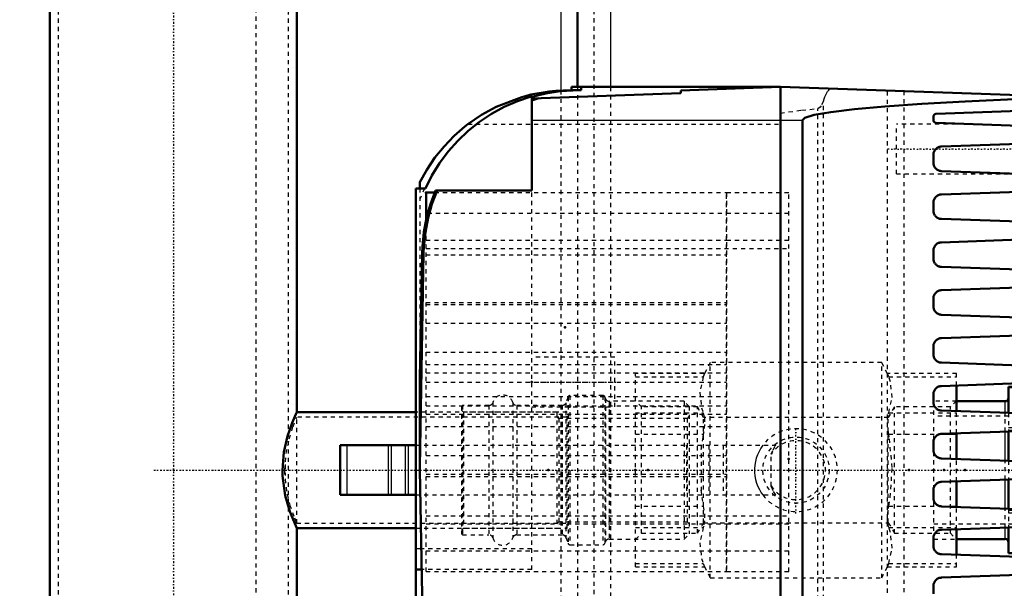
# Model space of a CAD drawing. Header units: millimetres. Extents: x -609 to 680, y -981 to 563.
# Tile 4 of 24: x -357 to -119, y -719 to -581. Entities that reach past the tile are written whole.
import ezdxf

# ---------------------------------------------------------------- set-up
doc = ezdxf.new("R2010")
doc.units = ezdxf.units.MM
doc.linetypes.add('Center', pattern=[1.5, 0.45, -0.5, 0.05, -0.5])
doc.linetypes.add('Dashed', pattern=[2, 1, -1])
for name, color, linetype, lineweight in [('2d ConnectionPoints', 7, 'Continuous', 50), ('AM_0', 7, 'Continuous', 50), ('AM_4', 3, 'Continuous', 25), ('AM_5', 3, 'Continuous', 25), ('AM_7', 7, 'Center', 25), ('AM_9', 6, 'Dashed', 25)]:
    doc.layers.add(name, color=color, linetype=linetype, lineweight=lineweight)
doc.dimstyles.new('ISO-25', dxfattribs={"dimtxt": 2.5, "dimasz": 2.5, "dimexe": 1.25, "dimexo": 0.625, "dimtad": 1, "dimtxsty": 'Standard', "dimcen": 2.5, "dimadec": 0, "dimazin": 0, "dimtfac": 1, "dimtmove": 0, "dimatfit": 3, "dimfxl": 1, "dimarcsym": 0})

# ---------------------------------------------------------------- blocks, each defined once
blk = doc.blocks.new('11_Distributor_pipe_UG11145040003_1_0_in_HSVP164161451021531101300230_4')
at = {"layer": 'AM_7'}
blk.add_line((-324.75, -690), (447.75, -690), dxfattribs=at)
blk = doc.blocks.new('13_Distributor_pipe_UG11145040003_2_0_in_HSVP164161451021531101300230_4')
at = {"layer": 'AM_0'}
for p, q in [((-349.81, 85), (-349.81, -930)), ((-290.19, -676.12), (-290.19, -473.82)), ((-261.5, -676), (-290.25, -676)), ((-290.28, -704), (-261.5, -704)), ((-290.19, -930), (-290.19, -703.82))]:
    blk.add_line(p, q, dxfattribs=at)
for points in [[(-293.69, -690), (-293.33, -685.67), (-292.45, -681.83), (-291.32, -678.6), (-290.42, -676.5), (-290.19, -676)], [(-290.19, -704), (-290.28, -703.81), (-290.87, -702.49), (-291.87, -699.95), (-292.99, -696.1), (-293.65, -691.4), (-293.69, -690)]]:
    blk.add_lwpolyline(points, dxfattribs=at)
at = {"layer": 'AM_7'}
blk.add_line((-320, 142.05), (-320, -981.05), dxfattribs=at)
at = {"layer": 'AM_9'}
for p, q in [((-347.81, 85), (-347.81, -930)), ((-292.19, -930), (-292.19, 85)), ((-225, -676), (-261.5, -676)), ((-225, -704), (-225, -676)), ((-225, -677.2), (-290.24, -677.2)), ((-290.19, -702.8), (-290.19, -677.2)), ((-293.64, -688.39), (-293.64, -691.54)), ((-293.05, -688.68), (-293.05, -691.29)), ((-290.26, -702.8), (-225, -702.8)), ((-261.5, -704), (-225, -704))]:
    blk.add_line(p, q, dxfattribs=at)
for points in [[(-293.08, -690), (-292.78, -685.99), (-292.04, -682.44), (-291.11, -679.5), (-290.38, -677.63), (-290.19, -677.2)], [(-290.19, -702.8), (-290.29, -702.56), (-290.83, -701.23), (-291.7, -698.75), (-292.6, -695.11), (-293.07, -690.82), (-293.08, -690)]]:
    blk.add_lwpolyline(points, dxfattribs=at)
blk = doc.blocks.new('16_Base_plate_2_15_1UG1041586_0_in_HSVP164161451021531101300230_4')
at = {"layer": 'AM_0'}
blk.add_line((-222.5, -571.02), (-222.5, -597.5), dxfattribs=at)
at = {"layer": 'AM_4'}
for p, q in [((-214.5, -552.5), (-214.5, -597.5)), ((-226.5, -578.2), (-226.5, -598.35))]:
    blk.add_line(p, q, dxfattribs=at)
at = {"layer": 'AM_9'}
for p, q in [((-300, -797.5), (-300, 85)), ((-218.5, -550.93), (-218.5, -774.5)), ((-226.5, -598.35), (-226.5, -808.2)), ((-222.5, -597.5), (-222.5, -801.02)), ((-214.5, -597.5), (-214.5, -782.5))]:
    blk.add_line(p, q, dxfattribs=at)
blk = doc.blocks.new('45_Dea_Socket_UG104224901_5_0_in_HSVP164161451021531101300230_4')
at = {"layer": 'AM_9'}
for p, q in [((-224.76, -672.33), (-225.26, -673.72)), ((-224.76, -672.33), (-224.76, -707.67)), ((-224.29, -672), (-224.29, -708)), ((-216.35, -672), (-224.29, -672)), ((-216.35, -672), (-216.35, -708)), ((-215.74, -672.72), (-215.88, -672.33)), ((-215.88, -672.33), (-215.88, -707.67)), ((-250.25, -674.38), (-250.5, -674.62)), ((-250.5, -674.62), (-250.5, -705.38)), ((-243.85, -674.38), (-250.25, -674.38)), ((-250.25, -674.38), (-250.25, -705.63)), ((-243.85, -674.38), (-243.85, -705.63)), ((-242.9, -673.66), (-242.9, -706.34)), ((-238.1, -673.66), (-238.1, -706.34)), ((-226.2, -674.38), (-237.15, -674.38)), ((-237.15, -674.38), (-237.15, -705.63)), ((-226.2, -674.38), (-226.2, -705.63)), ((-225.26, -673.72), (-225.26, -706.28)), ((-215.74, -672.72), (-215.74, -707.28)), ((-196.75, -673.38), (-214.8, -673.38)), ((-214.8, -673.38), (-214.8, -706.63)), ((-195.5, -674.62), (-196.75, -673.38)), ((-196.75, -673.38), (-196.75, -706.63)), ((-195.5, -674.62), (-195.5, -705.38)), ((-250, -676), (-250.5, -675.5)), ((-227.5, -676), (-250, -676)), ((-250, -676), (-250, -704)), ((-227.5, -676), (-227.5, -704)), ((-227, -677.5), (-227.5, -677)), ((-195.5, -677), (-196, -677.5)), ((-196, -677.5), (-227, -677.5)), ((-227, -677.5), (-227, -702.5)), ((-196, -677.5), (-196, -702.5)), ((-227.5, -703), (-227, -702.5)), ((-227, -702.5), (-196, -702.5)), ((-196, -702.5), (-195.5, -703)), ((-250.5, -704.5), (-250, -704)), ((-250.5, -705.38), (-250.25, -705.63)), ((-250.25, -705.63), (-243.85, -705.63)), ((-250, -704), (-227.5, -704)), ((-237.15, -705.63), (-226.2, -705.63)), ((-196.75, -706.63), (-195.5, -705.38)), ((-225.26, -706.28), (-224.76, -707.67)), ((-224.29, -708), (-216.35, -708)), ((-215.88, -707.67), (-215.74, -707.28)), ((-214.8, -706.63), (-196.75, -706.63))]:
    blk.add_line(p, q, dxfattribs=at)
for centre, radius, start, end in [((-240.5, -674.38), 2.5, 16.6015, 163.3985), ((-224.29, -672.5), 0.5, 90, 160), ((-216.35, -672.5), 0.5, 20, 90), ((-243.85, -673.38), 1, 270, 343.3985), ((-237.15, -673.38), 1, 196.6015, 270), ((-226.2, -673.38), 1, 270, 340), ((-214.8, -672.38), 1, 200, 270), ((-243.85, -706.63), 1, 16.6015, 90), ((-237.15, -706.63), 1, 90, 163.3985), ((-226.2, -706.63), 1, 20, 90), ((-240.5, -705.63), 2.5, 196.6015, 343.3985), ((-224.29, -707.5), 0.5, 200, 270), ((-216.35, -707.5), 0.5, 270, 340), ((-214.8, -707.63), 1, 90, 160)]:
    blk.add_arc(centre, radius, start, end, dxfattribs=at)
blk = doc.blocks.new('46_Ball_valve_UG1041622_011_5_0_in_HSVP164161451021531101300230_4')
at = {"layer": 'AM_0'}
for p, q in [((-131, -675.74), (-131, -669.57)), ((-131, -687.3), (-131, -681.13)), ((-279.75, -684), (-261.5, -684)), ((-279.75, -684), (-279.75, -696)), ((-131, -698.87), (-131, -692.7)), ((-279.75, -696), (-261.5, -696)), ((-131, -710.43), (-131, -704.26))]:
    blk.add_line(p, q, dxfattribs=at)
at = {"layer": 'AM_4'}
for p, q in [((-135.14, -681.34), (-131, -681.34)), ((-278.15, -684), (-278.15, -696)), ((-268.16, -684), (-268.16, -696)), ((-267.46, -684), (-267.46, -696)), ((-264.04, -684), (-264.04, -696)), ((-263.34, -684), (-263.34, -696)), ((-135.14, -698.66), (-131, -698.66))]:
    blk.add_line(p, q, dxfattribs=at)
at = {"layer": 'AM_7'}
blk.add_line((-169.75, -700.5), (-169.75, -679.5), dxfattribs=at)
at = {"layer": 'AM_9'}
for p, q in [((-190.44, -664), (-191.84, -666.75)), ((-149.06, -664), (-190.44, -664)), ((-190.44, -716), (-190.44, -664)), ((-149.06, -716), (-149.06, -664)), ((-147.66, -666.75), (-149.06, -664)), ((-191.81, -666.68), (-208.5, -666.68)), ((-208.5, -713.32), (-208.5, -666.68)), ((-208.5, -667.48), (-192.12, -667.48)), ((-191.81, -666.68), (-192.12, -667.48)), ((-131, -666.68), (-147.69, -666.68)), ((-147.38, -667.48), (-147.69, -666.68)), ((-147.38, -667.48), (-131, -667.48)), ((-131, -669.57), (-131, -666.68)), ((-207, -674.75), (-208.5, -673.25)), ((-193.5, -674.75), (-207, -674.75)), ((-207, -705.25), (-207, -674.75)), ((-192.03, -677.3), (-193.5, -674.75)), ((-193.5, -705.25), (-193.5, -674.75)), ((-146, -674.75), (-147.47, -677.3)), ((-146, -705.25), (-146, -674.75)), ((-132.5, -674.75), (-146, -674.75)), ((-131, -673.25), (-132.5, -674.75)), ((-132.5, -705.25), (-132.5, -674.75)), ((-208.5, -676.14), (-192.12, -676.14)), ((-147.38, -676.14), (-131, -676.14)), ((-131, -681.13), (-131, -675.74)), ((-147.47, -677.3), (-192.03, -677.3)), ((-192.03, -702.7), (-192.03, -677.3)), ((-147.47, -702.7), (-147.47, -677.3)), ((-208.5, -681.34), (-192.12, -681.34)), ((-147.38, -681.34), (-135.14, -681.34)), ((-261.5, -684), (-174.65, -684)), ((-196.13, -684), (-196.13, -696)), ((-192.6, -684), (-192.6, -696)), ((-190.82, -684), (-190.82, -696)), ((-187.29, -684), (-187.29, -696)), ((-175.75, -693.82), (-175.75, -686.18)), ((-131, -692.7), (-131, -687.3)), ((-261.5, -696), (-174.65, -696)), ((-208.5, -698.66), (-192.12, -698.66)), ((-147.38, -698.66), (-135.14, -698.66)), ((-131, -704.26), (-131, -698.87)), ((-193.5, -705.25), (-192.03, -702.7)), ((-192.03, -702.7), (-147.47, -702.7)), ((-147.47, -702.7), (-146, -705.25)), ((-208.5, -703.86), (-192.12, -703.86)), ((-208.5, -706.75), (-207, -705.25)), ((-207, -705.25), (-193.5, -705.25)), ((-147.38, -703.86), (-131, -703.86)), ((-146, -705.25), (-132.5, -705.25)), ((-132.5, -705.25), (-131, -706.75)), ((-131, -713.32), (-131, -710.43)), ((-208.5, -712.52), (-192.12, -712.52)), ((-192.12, -712.52), (-191.81, -713.32)), ((-147.69, -713.32), (-147.38, -712.52)), ((-147.38, -712.52), (-131, -712.52)), ((-208.5, -713.32), (-191.81, -713.32)), ((-191.84, -713.25), (-190.44, -716)), ((-149.06, -716), (-147.66, -713.25)), ((-147.69, -713.32), (-131, -713.32)), ((-190.44, -716), (-149.06, -716))]:
    blk.add_line(p, q, dxfattribs=at)
for points in [[(-192.12, -667.48), (-192.97, -671.14), (-192.53, -674.93), (-192.12, -676.14)], [(-147.38, -676.14), (-146.53, -672.48), (-146.97, -668.7), (-147.38, -667.48)], [(-192.12, -676.14), (-191.86, -677.34), (-191.82, -678.95), (-192.02, -680.77), (-192.12, -681.34)], [(-147.38, -681.34), (-147.64, -679.47), (-147.68, -677.77), (-147.48, -676.45), (-147.38, -676.14)], [(-192.12, -681.34), (-192.25, -682.05), (-192.74, -685.45)], [(-147.38, -698.66), (-147.02, -696.57), (-146.51, -689.4), (-147.25, -682.05), (-147.38, -681.34)], [(-177.75, -684), (-178.24, -684.72), (-178.67, -685.48), (-179.03, -686.27), (-179.32, -687.1), (-179.54, -687.94), (-179.68, -688.8), (-179.74, -689.67), (-179.74, -690.55), (-179.65, -691.41), (-179.49, -692.27), (-179.25, -693.11), (-178.95, -693.93), (-178.57, -694.71), (-178.12, -695.47), (-177.75, -696)], [(-175.75, -686.18), (-175.28, -685.11), (-174.71, -684.09), (-174.65, -684)], [(-192.71, -694.82), (-192.48, -696.57), (-192.12, -698.66)], [(-174.65, -696), (-175.24, -694.98), (-175.71, -693.92), (-175.75, -693.82)], [(-192.12, -698.66), (-191.86, -700.53), (-191.82, -702.23), (-192.02, -703.55), (-192.12, -703.86)], [(-147.38, -703.86), (-147.64, -702.66), (-147.68, -701.05), (-147.48, -699.23), (-147.38, -698.66)], [(-192.12, -703.86), (-192.97, -707.52), (-192.53, -711.3), (-192.12, -712.52)], [(-147.38, -712.52), (-146.53, -708.86), (-146.97, -705.07), (-147.38, -703.86)]]:
    blk.add_lwpolyline(points, dxfattribs=at)
blk.add_circle((-169.75, -690), 8, dxfattribs=at)
for radius, start, end in [(10, 216.8699, 143.1301), (7.11, 212.4888, 147.5112)]:
    blk.add_arc((-169.75, -690), radius, start, end, dxfattribs=at)
blk = doc.blocks.new('47_Coupling_UG1051084_1_0_in_HSVP164161451021531101300230_4')
at = {"layer": 'AM_0'}
for p, q in [((-110.5, -669.92), (-118.5, -669.92)), ((-118.5, -669.92), (-118.5, -676.18)), ((-110.5, -669.92), (-110.5, -676.46)), ((-119.3, -673.38), (-131, -673.38)), ((-108, -673.38), (-109.7, -673.38)), ((-118.5, -680.7), (-118.5, -687.74)), ((-110.5, -680.42), (-110.5, -688.02)), ((-118.5, -692.26), (-118.5, -699.3)), ((-110.5, -691.98), (-110.5, -699.58)), ((-118.5, -703.82), (-118.5, -710.08)), ((-110.5, -703.54), (-110.5, -710.08)), ((-131, -706.63), (-119.3, -706.63)), ((-109.7, -706.63), (-108, -706.63)), ((-118.5, -710.08), (-110.5, -710.08))]:
    blk.add_line(p, q, dxfattribs=at)
for centre, start, end in [((-119.3, -672.58), 270, 0), ((-109.7, -672.58), 180, 270), ((-119.3, -707.42), 360, 90), ((-109.7, -707.42), 90, 180)]:
    blk.add_arc(centre, 0.8, start, end, dxfattribs=at)
at = {"layer": 'AM_4'}
for p, q in [((-118.5, -670.02), (-110.5, -670.02)), ((-119.3, -676.15), (-119.3, -673.38)), ((-109.7, -676.49), (-109.7, -673.38)), ((-119.3, -687.71), (-119.3, -680.72)), ((-109.7, -688.05), (-109.7, -680.39)), ((-119.3, -699.28), (-119.3, -692.29)), ((-109.7, -699.61), (-109.7, -691.95)), ((-119.3, -706.63), (-119.3, -703.85)), ((-109.7, -706.63), (-109.7, -703.51)), ((-118.5, -709.98), (-110.5, -709.98))]:
    blk.add_line(p, q, dxfattribs=at)
at = {"layer": 'AM_9'}
for p, q in [((-136.5, -706.63), (-136.5, -673.38)), ((-131, -673.38), (-136.5, -673.38)), ((-92.5, -673.38), (-108, -673.38)), ((-92.5, -706.63), (-92.5, -673.38)), ((-92.5, -677), (-136.5, -677)), ((-119.3, -680.72), (-119.3, -676.15)), ((-118.5, -676.18), (-118.5, -680.7)), ((-110.5, -676.46), (-110.5, -680.42)), ((-109.7, -680.39), (-109.7, -676.49)), ((-118.5, -679.67), (-110.5, -679.67)), ((-118.5, -680.36), (-110.5, -680.36)), ((-119.3, -692.29), (-119.3, -687.71)), ((-118.5, -687.74), (-118.5, -692.26)), ((-110.5, -688.02), (-110.5, -691.98)), ((-109.7, -691.95), (-109.7, -688.05)), ((-119.3, -703.85), (-119.3, -699.28)), ((-118.5, -699.3), (-118.5, -703.82)), ((-118.5, -699.64), (-110.5, -699.64)), ((-118.5, -700.33), (-110.5, -700.33)), ((-110.5, -699.58), (-110.5, -703.54)), ((-109.7, -703.51), (-109.7, -699.61)), ((-136.5, -703), (-92.5, -703)), ((-136.5, -706.63), (-131, -706.63)), ((-108, -706.63), (-92.5, -706.63))]:
    blk.add_line(p, q, dxfattribs=at)
blk = doc.blocks.new('66_part_3__170_1_0_in_HSVP164161451021531101300230_4')
at = {"layer": 'AM_9'}
for p, q in [((-259, -634.5), (-186.5, -634.5)), ((-259, -636.5), (-171.5, -636.5)), ((-259, -701), (-171.5, -701)), ((-259, -703), (-186.5, -703))]:
    blk.add_line(p, q, dxfattribs=at)
blk = doc.blocks.new('67_part_1_1_0_in_HSVP164161451021531101300230_4')
at = {"layer": 'AM_9'}
for p, q in [((-186.5, -714.5), (-186.5, -623)), ((-186.5, -623), (-171.5, -623)), ((-171.5, -714.5), (-171.5, -623)), ((-186.5, -628), (-171.5, -628)), ((-186.5, -634.5), (-171.5, -634.5)), ((-259, -638), (-186.5, -638)), ((-259, -649.5), (-186.5, -649.5)), ((-259, -650), (-186.5, -650)), ((-259, -654.5), (-186.5, -654.5)), ((-259, -661.5), (-186.5, -661.5)), ((-259, -664.5), (-186.5, -664.5)), ((-259, -666.5), (-186.5, -666.5)), ((-259, -668.77), (-186.5, -668.77)), ((-259, -672.23), (-186.5, -672.23)), ((-259, -674.5), (-186.5, -674.5)), ((-259, -676.5), (-186.5, -676.5)), ((-259, -679.5), (-186.5, -679.5)), ((-259, -686.5), (-186.5, -686.5)), ((-259, -691), (-186.5, -691)), ((-259, -691.5), (-186.5, -691.5)), ((-186.5, -703), (-171.5, -703)), ((-186.5, -709.5), (-171.5, -709.5)), ((-186.5, -714.5), (-171.5, -714.5))]:
    blk.add_line(p, q, dxfattribs=at)
blk = doc.blocks.new('68_part_2_1_0_in_HSVP164161451021531101300230_4')
at = {"layer": 'AM_0'}
for p, q in [((-259, -629.51), (-259, -623)), ((-259, -623), (-256.94, -623))]:
    blk.add_line(p, q, dxfattribs=at)
at = {"layer": 'AM_4'}
blk.add_line((-259, -628), (-258.63, -628), dxfattribs=at)
at = {"layer": 'AM_9'}
for p, q in [((-256.94, -623), (-186.5, -623)), ((-186.5, -623), (-186.5, -714.5)), ((-259, -714.5), (-259, -629.51)), ((-258.63, -628), (-186.5, -628)), ((-259, -634.5), (-186.5, -634.5)), ((-259, -636.5), (-186.5, -636.5)), ((-259, -638), (-186.5, -638)), ((-259, -649.5), (-186.5, -649.5)), ((-259, -650), (-186.5, -650)), ((-259, -654.5), (-186.5, -654.5)), ((-259, -661.5), (-186.5, -661.5)), ((-259, -664.5), (-186.5, -664.5)), ((-259, -666.5), (-186.5, -666.5)), ((-259, -668.77), (-186.5, -668.77)), ((-259, -672.23), (-186.5, -672.23)), ((-259, -674.5), (-186.5, -674.5)), ((-259, -676.5), (-186.5, -676.5)), ((-259, -679.5), (-186.5, -679.5)), ((-259, -686.5), (-186.5, -686.5)), ((-259, -691), (-186.5, -691)), ((-259, -691.5), (-186.5, -691.5)), ((-259, -701), (-186.5, -701)), ((-259, -703), (-186.5, -703)), ((-259, -709.5), (-186.5, -709.5)), ((-259, -714.5), (-186.5, -714.5))]:
    blk.add_line(p, q, dxfattribs=at)
blk = doc.blocks.new('69_Upper_Cover_2PumpDrive_210_1_0_in_HSVP164161451021531101300230_4')
at = {"layer": 'AM_0'}
for p, q in [((-223.96, -598.25), (-225.97, -598.32)), ((-223.96, -598.25), (-221.61, -598.25)), ((-173.5, -597.5), (-223.9, -597.5)), ((-221.61, -598.25), (-223.61, -598.32)), ((-221.61, -597.5), (-221.61, -598.25)), ((-197.5, -598.34), (-173.5, -597.5)), ((-197.5, -599), (-197.5, -598.34)), ((-173.5, -782.5), (-173.5, -597.5)), ((-234.25, -599.48), (-233.73, -599.35)), ((-233.5, -600.26), (-197.5, -599)), ((-233.5, -622.5), (-233.5, -599.8)), ((-231.83, -600.2), (-233.5, -600.78)), ((-261.5, -622), (-259.16, -622)), ((-261.5, -766.5), (-261.5, -622)), ((-260.5, -620.52), (-260.5, -622)), ((-233.5, -622.5), (-256.73, -622.5)), ((-260.5, -667.84), (-259.97, -637.6)), ((-260.5, -689.24), (-259.6, -637.6)), ((-260.5, -690), (-260.5, -667.84)), ((-260.5, -690), (-258.47, -806.53)), ((-260.08, -714), (-261.5, -714))]:
    blk.add_line(p, q, dxfattribs=at)
for points in [[(-233.73, -599.35), (-229.34, -598.58), (-227.67, -598.42), (-225.97, -598.32)], [(-233.5, -599.92), (-230.11, -599.08), (-226.66, -598.54), (-223.61, -598.32)], [(-223.9, -597.5), (-223.91, -597.53), (-223.93, -597.64), (-223.94, -597.81), (-223.95, -598.04), (-223.96, -598.25)], [(-259.16, -622), (-257.6, -618.88), (-255.78, -615.9), (-253.7, -613.1), (-251.38, -610.49), (-248.85, -608.09), (-246.12, -605.92), (-243.21, -603.99), (-240.14, -602.33), (-236.94, -600.94), (-233.62, -599.84), (-233.5, -599.8)], [(-248.93, -606.5), (-245.63, -604.23), (-242.08, -602.29), (-235.94, -599.93), (-234.25, -599.48)], [(-260.5, -620.52), (-258.81, -617.47), (-256.87, -614.57), (-254.68, -611.85), (-252.26, -609.34), (-249.63, -607.04), (-248.93, -606.5)], [(-256.73, -622.5), (-257.96, -625.76), (-258.91, -629.12), (-259.56, -632.55), (-259.91, -636.02), (-259.97, -637.6)], [(-256.35, -622.5), (-257.59, -625.76), (-258.54, -629.12), (-259.19, -632.55), (-259.54, -636.02), (-259.6, -637.6)]]:
    blk.add_lwpolyline(points, dxfattribs=at)
at = {"layer": 'AM_4'}
for p, q in [((-225.97, -598.32), (-223.61, -598.32)), ((-233.5, -605.5), (-173.5, -605.5)), ((-259.97, -637.6), (-259.6, -637.6)), ((-260.17, -709), (-261.5, -709))]:
    blk.add_line(p, q, dxfattribs=at)
at = {"layer": 'AM_7'}
blk.add_line((-234.5, -668.75), (-212.5, -668.75), dxfattribs=at)
at = {"layer": 'AM_9'}
for p, q in [((-248.93, -606.5), (-173.5, -606.5)), ((-260.5, -622), (-260.5, -667.84)), ((-259.41, -622), (-260.5, -624.62)), ((-233.5, -714), (-233.5, -622.5)), ((-213.5, -662.75), (-233.5, -662.75)), ((-213.5, -674.75), (-213.5, -662.75)), ((-233.5, -674.75), (-213.5, -674.75)), ((-233.5, -709), (-260.17, -709)), ((-233.5, -714), (-260.08, -714))]:
    blk.add_line(p, q, dxfattribs=at)
blk = doc.blocks.new('70_Lower_Cover_2PumpDrive_2_1_0_in_HSVP164161451021531101300230_4')
at = {"layer": 'AM_0'}
for p, q in [((-173.5, -597.5), (-96.27, -600.2)), ((-96.27, -602.6), (-135.9, -603.98)), ((-168.21, -605.5), (-168.21, -773.5)), ((-136.58, -604.68), (-136.58, -605.5)), ((-135.9, -606.2), (-109.45, -607.12)), ((-109.45, -611.01), (-134.65, -611.89)), ((-136.58, -613.88), (-136.58, -615.8)), ((-134.65, -617.8), (-109.45, -618.68)), ((-109.45, -622.57), (-134.65, -623.45)), ((-136.58, -625.45), (-136.58, -627.37)), ((-134.65, -629.36), (-109.45, -630.24)), ((-109.45, -634.13), (-134.65, -635.01)), ((-136.58, -637.01), (-136.58, -638.93)), ((-134.65, -640.93), (-109.45, -641.81)), ((-109.45, -645.69), (-134.65, -646.57)), ((-136.58, -648.57), (-136.58, -650.49)), ((-134.65, -652.49), (-109.45, -653.37)), ((-109.45, -657.26), (-134.65, -658.14)), ((-136.58, -660.13), (-136.58, -662.05)), ((-134.65, -664.05), (-109.45, -664.93)), ((-109.45, -668.82), (-134.65, -669.7)), ((-136.58, -671.7), (-136.58, -673.62)), ((-134.65, -675.61), (-109.45, -676.49)), ((-109.45, -680.38), (-134.65, -681.26)), ((-136.58, -683.26), (-136.58, -685.18)), ((-134.65, -687.18), (-109.45, -688.06)), ((-109.45, -691.94), (-134.65, -692.82)), ((-136.58, -694.82), (-136.58, -696.74)), ((-134.65, -698.74), (-109.45, -699.62)), ((-109.45, -703.51), (-134.65, -704.39)), ((-136.58, -706.38), (-136.58, -708.3)), ((-134.65, -710.3), (-109.45, -711.18)), ((-109.45, -715.07), (-134.65, -715.95)), ((-136.58, -717.95), (-136.58, -719.87))]:
    blk.add_line(p, q, dxfattribs=at)
for points in [[(-103.73, -599.94), (-116.99, -600.46), (-128.9, -601.02), (-139.36, -601.61), (-148.3, -602.24), (-155.64, -602.89), (-161.34, -603.56), (-165.35, -604.24), (-167.63, -604.93), (-168.21, -605.5)], [(-135.9, -603.98), (-135.97, -603.99), (-136.03, -604), (-136.08, -604.01), (-136.14, -604.03), (-136.2, -604.06), (-136.25, -604.09), (-136.3, -604.12), (-136.35, -604.16), (-136.39, -604.2), (-136.43, -604.25), (-136.47, -604.3), (-136.5, -604.35), (-136.52, -604.41), (-136.55, -604.46), (-136.56, -604.52), (-136.57, -604.58), (-136.58, -604.64), (-136.58, -604.68)], [(-136.58, -605.5), (-136.58, -605.56), (-136.57, -605.62), (-136.56, -605.68), (-136.54, -605.74), (-136.51, -605.79), (-136.49, -605.85), (-136.45, -605.9), (-136.42, -605.95), (-136.37, -605.99), (-136.33, -606.03), (-136.28, -606.07), (-136.23, -606.1), (-136.18, -606.13), (-136.12, -606.15), (-136.06, -606.17), (-136, -606.19), (-135.94, -606.19), (-135.9, -606.2)], [(-134.65, -611.89), (-134.82, -611.9), (-135, -611.93), (-135.16, -611.97), (-135.33, -612.03), (-135.49, -612.1), (-135.64, -612.19), (-135.78, -612.29), (-135.92, -612.4), (-136.04, -612.52), (-136.16, -612.65), (-136.26, -612.8), (-136.35, -612.95), (-136.42, -613.1), (-136.48, -613.27), (-136.53, -613.43), (-136.56, -613.61), (-136.58, -613.78), (-136.58, -613.88)], [(-136.58, -615.8), (-136.57, -615.98), (-136.55, -616.15), (-136.51, -616.32), (-136.46, -616.49), (-136.39, -616.65), (-136.31, -616.8), (-136.22, -616.95), (-136.11, -617.09), (-135.99, -617.22), (-135.87, -617.34), (-135.73, -617.44), (-135.58, -617.54), (-135.43, -617.62), (-135.26, -617.68), (-135.1, -617.73), (-134.93, -617.77), (-134.75, -617.8), (-134.65, -617.8)], [(-134.65, -623.45), (-134.82, -623.46), (-135, -623.49), (-135.16, -623.53), (-135.33, -623.59), (-135.49, -623.66), (-135.64, -623.75), (-135.78, -623.85), (-135.92, -623.96), (-136.04, -624.08), (-136.16, -624.22), (-136.26, -624.36), (-136.35, -624.51), (-136.42, -624.67), (-136.48, -624.83), (-136.53, -625), (-136.56, -625.17), (-136.58, -625.34), (-136.58, -625.45)], [(-136.58, -627.37), (-136.57, -627.54), (-136.55, -627.71), (-136.51, -627.88), (-136.46, -628.05), (-136.39, -628.21), (-136.31, -628.37), (-136.22, -628.51), (-136.11, -628.65), (-135.99, -628.78), (-135.87, -628.9), (-135.73, -629), (-135.58, -629.1), (-135.43, -629.18), (-135.26, -629.24), (-135.1, -629.3), (-134.93, -629.34), (-134.75, -629.36), (-134.65, -629.36)], [(-134.65, -635.01), (-134.82, -635.02), (-135, -635.05), (-135.16, -635.1), (-135.33, -635.16), (-135.49, -635.23), (-135.64, -635.31), (-135.78, -635.41), (-135.92, -635.52), (-136.04, -635.65), (-136.16, -635.78), (-136.26, -635.92), (-136.35, -636.07), (-136.42, -636.23), (-136.48, -636.39), (-136.53, -636.56), (-136.56, -636.73), (-136.58, -636.9), (-136.58, -637.01)], [(-136.58, -638.93), (-136.57, -639.1), (-136.55, -639.28), (-136.51, -639.45), (-136.46, -639.61), (-136.39, -639.77), (-136.31, -639.93), (-136.22, -640.08), (-136.11, -640.21), (-135.99, -640.34), (-135.87, -640.46), (-135.73, -640.57), (-135.58, -640.66), (-135.43, -640.74), (-135.26, -640.81), (-135.1, -640.86), (-134.93, -640.9), (-134.75, -640.92), (-134.65, -640.93)], [(-134.65, -646.57), (-134.82, -646.59), (-135, -646.62), (-135.16, -646.66), (-135.33, -646.72), (-135.49, -646.79), (-135.64, -646.88), (-135.78, -646.97), (-135.92, -647.09), (-136.04, -647.21), (-136.16, -647.34), (-136.26, -647.48), (-136.35, -647.63), (-136.42, -647.79), (-136.48, -647.95), (-136.53, -648.12), (-136.56, -648.29), (-136.58, -648.47), (-136.58, -648.57)], [(-136.58, -650.49), (-136.57, -650.66), (-136.55, -650.84), (-136.51, -651.01), (-136.46, -651.17), (-136.39, -651.34), (-136.31, -651.49), (-136.22, -651.64), (-136.11, -651.78), (-135.99, -651.9), (-135.87, -652.02), (-135.73, -652.13), (-135.58, -652.22), (-135.43, -652.3), (-135.26, -652.37), (-135.1, -652.42), (-134.93, -652.46), (-134.75, -652.48), (-134.65, -652.49)], [(-134.65, -658.14), (-134.82, -658.15), (-135, -658.18), (-135.16, -658.22), (-135.33, -658.28), (-135.49, -658.35), (-135.64, -658.44), (-135.78, -658.54), (-135.92, -658.65), (-136.04, -658.77), (-136.16, -658.9), (-136.26, -659.05), (-136.35, -659.2), (-136.42, -659.35), (-136.48, -659.52), (-136.53, -659.68), (-136.56, -659.86), (-136.58, -660.03), (-136.58, -660.13)], [(-136.58, -662.05), (-136.57, -662.23), (-136.55, -662.4), (-136.51, -662.57), (-136.46, -662.74), (-136.39, -662.9), (-136.31, -663.05), (-136.22, -663.2), (-136.11, -663.34), (-135.99, -663.47), (-135.87, -663.59), (-135.73, -663.69), (-135.58, -663.79), (-135.43, -663.87), (-135.26, -663.93), (-135.1, -663.98), (-134.93, -664.02), (-134.75, -664.05), (-134.65, -664.05)], [(-134.65, -669.7), (-134.82, -669.71), (-135, -669.74), (-135.16, -669.78), (-135.33, -669.84), (-135.49, -669.91), (-135.64, -670), (-135.78, -670.1), (-135.92, -670.21), (-136.04, -670.33), (-136.16, -670.47), (-136.26, -670.61), (-136.35, -670.76), (-136.42, -670.92), (-136.48, -671.08), (-136.53, -671.25), (-136.56, -671.42), (-136.58, -671.59), (-136.58, -671.7)], [(-136.58, -673.62), (-136.57, -673.79), (-136.55, -673.96), (-136.51, -674.13), (-136.46, -674.3), (-136.39, -674.46), (-136.31, -674.62), (-136.22, -674.76), (-136.11, -674.9), (-135.99, -675.03), (-135.87, -675.15), (-135.73, -675.25), (-135.58, -675.35), (-135.43, -675.43), (-135.26, -675.49), (-135.1, -675.55), (-134.93, -675.59), (-134.75, -675.61), (-134.65, -675.61)], [(-134.65, -681.26), (-134.82, -681.27), (-135, -681.3), (-135.16, -681.35), (-135.33, -681.41), (-135.49, -681.48), (-135.64, -681.56), (-135.78, -681.66), (-135.92, -681.77), (-136.04, -681.9), (-136.16, -682.03), (-136.26, -682.17), (-136.35, -682.32), (-136.42, -682.48), (-136.48, -682.64), (-136.53, -682.81), (-136.56, -682.98), (-136.58, -683.15), (-136.58, -683.26)], [(-136.58, -685.18), (-136.57, -685.35), (-136.55, -685.53), (-136.51, -685.7), (-136.46, -685.86), (-136.39, -686.02), (-136.31, -686.18), (-136.22, -686.33), (-136.11, -686.46), (-135.99, -686.59), (-135.87, -686.71), (-135.73, -686.82), (-135.58, -686.91), (-135.43, -686.99), (-135.26, -687.06), (-135.1, -687.11), (-134.93, -687.15), (-134.75, -687.17), (-134.65, -687.18)], [(-134.65, -692.82), (-134.82, -692.84), (-135, -692.87), (-135.16, -692.91), (-135.33, -692.97), (-135.49, -693.04), (-135.64, -693.13), (-135.78, -693.22), (-135.92, -693.34), (-136.04, -693.46), (-136.16, -693.59), (-136.26, -693.73), (-136.35, -693.88), (-136.42, -694.04), (-136.48, -694.2), (-136.53, -694.37), (-136.56, -694.54), (-136.58, -694.72), (-136.58, -694.82)], [(-136.58, -696.74), (-136.57, -696.91), (-136.55, -697.09), (-136.51, -697.26), (-136.46, -697.42), (-136.39, -697.59), (-136.31, -697.74), (-136.22, -697.89), (-136.11, -698.03), (-135.99, -698.15), (-135.87, -698.27), (-135.73, -698.38), (-135.58, -698.47), (-135.43, -698.55), (-135.26, -698.62), (-135.1, -698.67), (-134.93, -698.71), (-134.75, -698.73), (-134.65, -698.74)], [(-134.65, -704.39), (-134.82, -704.4), (-135, -704.43), (-135.16, -704.47), (-135.33, -704.53), (-135.49, -704.6), (-135.64, -704.69), (-135.78, -704.79), (-135.92, -704.9), (-136.04, -705.02), (-136.16, -705.15), (-136.26, -705.3), (-136.35, -705.45), (-136.42, -705.6), (-136.48, -705.77), (-136.53, -705.93), (-136.56, -706.11), (-136.58, -706.28), (-136.58, -706.38)], [(-136.58, -708.3), (-136.57, -708.48), (-136.55, -708.65), (-136.51, -708.82), (-136.46, -708.99), (-136.39, -709.15), (-136.31, -709.3), (-136.22, -709.45), (-136.11, -709.59), (-135.99, -709.72), (-135.87, -709.84), (-135.73, -709.94), (-135.58, -710.04), (-135.43, -710.12), (-135.26, -710.18), (-135.1, -710.23), (-134.93, -710.27), (-134.75, -710.3), (-134.65, -710.3)], [(-134.65, -715.95), (-134.82, -715.96), (-135, -715.99), (-135.16, -716.03), (-135.33, -716.09), (-135.49, -716.16), (-135.64, -716.25), (-135.78, -716.35), (-135.92, -716.46), (-136.04, -716.58), (-136.16, -716.72), (-136.26, -716.86), (-136.35, -717.01), (-136.42, -717.17), (-136.48, -717.33), (-136.53, -717.5), (-136.56, -717.67), (-136.58, -717.84), (-136.58, -717.95)]]:
    blk.add_lwpolyline(points, dxfattribs=at)
at = {"layer": 'AM_4'}
blk.add_line((-173.5, -605.5), (-168.21, -605.5), dxfattribs=at)
at = {"layer": 'AM_7'}
blk.add_line((-93, -612.5), (-148, -612.5), dxfattribs=at)
at = {"layer": 'AM_9'}
for p, q in [((-147.68, -781.6), (-147.68, -598.4)), ((-143.66, -781.46), (-143.66, -598.54)), ((-163.14, -779.07), (-163.14, -600.93)), ((-164.47, -777.28), (-164.47, -602.72)), ((-145.5, -618.5), (-145.5, -606.5)), ((-127.18, -606.5), (-145.5, -606.5)), ((-145.5, -618.5), (-114.66, -618.5))]:
    blk.add_line(p, q, dxfattribs=at)
for points in [[(-163.14, -600.93), (-162.96, -600.37), (-162.77, -599.86), (-162.57, -599.38), (-162.34, -598.96), (-162.11, -598.58), (-161.86, -598.26), (-161.6, -597.99), (-161.52, -597.92)], [(-163.14, -600.93), (-163.66, -602.07), (-163.91, -602.38), (-164.23, -602.64), (-164.43, -602.71), (-164.47, -602.72)], [(-173.5, -603.79), (-168.38, -603.12), (-164.47, -602.72)]]:
    blk.add_lwpolyline(points, dxfattribs=at)
blk = doc.blocks.new('*D139')
at = {"layer": 'AM_5', "color": 0, "lineweight": -2}
for p, q in [((-250, 310), (-514.81, 310)), ((-514.81, 280), (-514.81, -195.29)), ((-514.81, -790), (-514.81, -314.71)), ((-250, -820), (-514.81, -820))]:
    blk.add_line(p, q, dxfattribs=at)
at = {"layer": 'AM_5', "color": 0}
for points in [[(-509.81, 280), (-519.81, 280), (-514.81, 310)], [(-519.81, -790), (-509.81, -790), (-514.81, -820)]]:
    blk.add_solid(points, dxfattribs=at)
at = {"layer": 'Defpoints', "color": 0}
for p in [(-499.81, 310), (-250, 310), (-250, -820)]:
    blk.add_point(p, dxfattribs=at)
at = {"layer": 'AM_5', "color": 0, "insert": (-514.81, -255), "char_height": 30, "attachment_point": 5, "rotation": 90}
blk.add_mtext('1130', dxfattribs=at)
blk = doc.blocks.new('*D140')
at = {"layer": 'AM_5', "color": 0, "lineweight": -2}
for p, q in [((-300, 355), (-589.81, 355)), ((-589.81, 325), (-589.81, -190.29)), ((-589.81, -825), (-589.81, -309.71)), ((-300, -855), (-589.81, -855))]:
    blk.add_line(p, q, dxfattribs=at)
at = {"layer": 'AM_5', "color": 0}
for points in [[(-584.81, 325), (-594.81, 325), (-589.81, 355)], [(-594.81, -825), (-584.81, -825), (-589.81, -855)]]:
    blk.add_solid(points, dxfattribs=at)
at = {"layer": 'Defpoints', "color": 0}
for p in [(-574.81, 355), (-300, 355), (-300, -855)]:
    blk.add_point(p, dxfattribs=at)
at = {"layer": 'AM_5', "color": 0, "insert": (-589.81, -250), "char_height": 30, "attachment_point": 5, "rotation": 90}
blk.add_mtext('1210', dxfattribs=at)

msp = doc.modelspace()

# ---------------------------------------------------------------- linework, layer by layer
at = {"layer": '2d ConnectionPoints'}
for p in [(-259, -623), (-259, -623), (-225.5, -655.5), (-233.5, -668.75), (-171.5, -687.3), (-171.5, -687.3), (-171.5, -687.3), (-229.5, -690), (-208.5, -690), (-205.5, -690), (-205.5, -690), (-173.5, -690), (-173.5, -690), (-142.5, -690), (-136.5, -690), (-134, -690), (-131, -690), (-129, -690)]:
    msp.add_point(p, dxfattribs=at)

# ---------------------------------------------------------------- block references
for name in ['16_Base_plate_2_15_1UG1041586_0_in_HSVP164161451021531101300230_4', '13_Distributor_pipe_UG11145040003_2_0_in_HSVP164161451021531101300230_4', '11_Distributor_pipe_UG11145040003_1_0_in_HSVP164161451021531101300230_4', '69_Upper_Cover_2PumpDrive_210_1_0_in_HSVP164161451021531101300230_4', '70_Lower_Cover_2PumpDrive_2_1_0_in_HSVP164161451021531101300230_4', '67_part_1_1_0_in_HSVP164161451021531101300230_4', '68_part_2_1_0_in_HSVP164161451021531101300230_4', '66_part_3__170_1_0_in_HSVP164161451021531101300230_4', '46_Ball_valve_UG1041622_011_5_0_in_HSVP164161451021531101300230_4', '47_Coupling_UG1051084_1_0_in_HSVP164161451021531101300230_4', '45_Dea_Socket_UG104224901_5_0_in_HSVP164161451021531101300230_4']:
    msp.add_blockref(name, (0, 0))

# ---------------------------------------------------------------- dimensions: what is measured, and where the dimension line sits
at = {"layer": 'AM_5'}
for base, p1, p2, text, picture, middle in [((-589.807, 355), (-300, -855), (-300, 355), '1210', '*D140', (-589.807, -250)), ((-514.807, 310), (-250, -820), (-250, 310), '1130', '*D139', (-514.807, -255))]:
    dim = msp.add_linear_dim(base=base, p1=p1, p2=p2, angle=90, text=text, dimstyle='ISO-25', override={"dimtxt": 30, "dimasz": 30, "dimexe": 0, "dimexo": 0, "dimgap": 9}, dxfattribs=at)
    dim.commit()
    dim.dimension.update_dxf_attribs({"geometry": picture, "text_midpoint": middle, "dimtype": 160, "text_rotation": 90})

doc.saveas('drawing.dxf')
